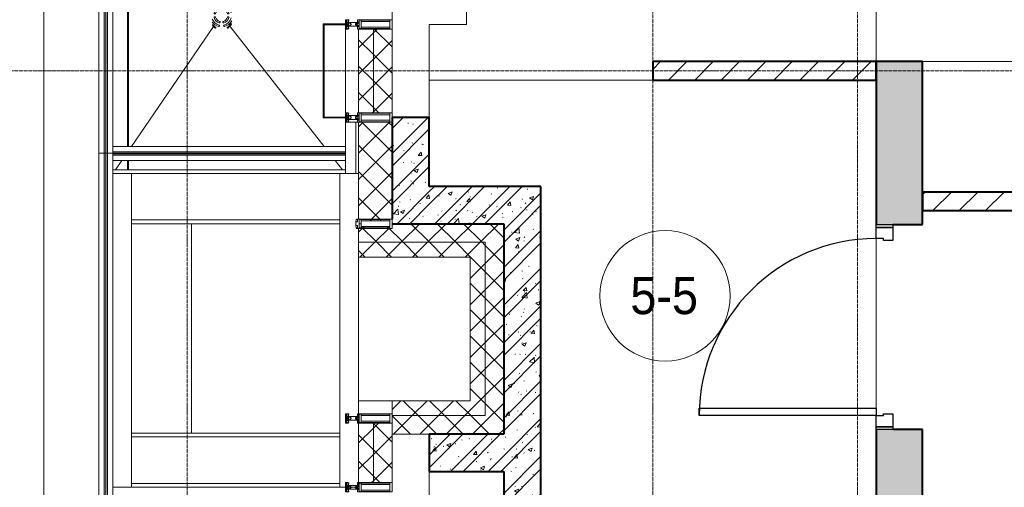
# Model space of a CAD drawing. Header units: millimetres. Extents: x 5617 to 107604, y 7718 to 206326.
# Tile 14 of 65: x 27291 to 32580, y 24065 to 26575. Entities that reach past the tile are written whole.
import ezdxf

# ---------------------------------------------------------------- set-up
doc = ezdxf.new("R2010")
doc.units = ezdxf.units.MM
for name, pattern in [('ADSK_Линия сетки', [25, 20, -2.5, 0, -2.5]), ('Линия сетки', [25, 20, -2.5, 0, -2.5]), ('Штрих_3_1_5_', [4.5, 3, -1.5]), ('Штриховая_ш3 п1_5', [4.5, 3, -1.5])]:
    doc.linetypes.add(name, pattern=pattern)
doc.layers.add('_Разделитель помещений_', color=4, linetype='Штриховая_ш3 п1_5', lineweight=40, true_color=0x00ffff)
for name, color, linetype, lineweight in [('Арматура трубопроводов', 7, 'Continuous', 18), ('Балясины', 7, 'Continuous', 30), ('Двери', 7, 'Continuous', 18), ('Импосты витража', 7, 'Continuous', 18), ('Каркас несущий', 7, 'Continuous', 18), ('Каркас_Импост', 7, 'Continuous', 30), ('Колонны', 7, 'Continuous', 18), ('Марки помещений', 7, 'Continuous', 20), ('Монтажный зазор', 7, 'Continuous', 30), ('Ограждение', 7, 'Continuous', 18), ('Оси', 7, 'Continuous', 9), ('Панель', 7, 'Continuous', 30), ('Перекрытия', 7, 'Continuous', 18), ('Поручни', 7, 'Continuous', 18), ('Сантехнические приборы', 7, 'Continuous', 18), ('Стены', 7, 'Continuous', 18), ('Стены разрез', 7, 'Continuous', 40), ('Стены штриховка', 7, 'Continuous', 40), ('Элементы узлов', 7, 'Continuous', 18)]:
    doc.layers.add(name, color=color, linetype=linetype, lineweight=lineweight)
doc.styles.add('Arial_3', font='arial.ttf', dxfattribs={"width": 0.9, "height": 200})
pattern_1 = [(45, (0, 0), (-70.71068, 70.71068), [])]
pattern_2 = [(50, (0, 0), (218.62117, -19.1268), [22.86, -251.46]), (355, (0, 0), (-42.29187, 229.2684), [18.288, -201.168]), (100.451, (18.22, -1.6), (176.33107, 210.13963), [19.428, -213.708]), (46.184, (0, 60.96), (325.29495, -50.45164), [34.29, -377.19]), (96.636, (27.1, 56.76), (284.883, 296.9127), [29.142, -320.562]), (351.184, (0, 60.96), (284.8858, 296.9107), [27.432, -301.752]), (21, (30.48, 45.72), (181.93753, -122.71832), [22.86, -251.46]), (326, (30.48, 45.72), (74.16223, 221.0262), [18.288, -201.168]), (71.451, (45.64, 35.5), (256.10035, 98.30526), [19.428, -213.708]), (37.5, (0, 0), (3.70639, 101.465895), [3.353, -195.377, 3.353, -200.863, -201.93]), (37.5, (0, 0), (3.70639, 101.465895), [-402.946, 3.353, -198.577]), (7.5, (0, 0), (80.18358, 120.21653), [3.353, -113.081, 3.353, -190.805, -76.962]), (7.5, (0, 0), (80.18358, 120.21653), [-310.591, 3.353, -73.609]), (327.5, (-67.97, 0), (162.708646, -6.87497), [3.353, -72.847, 3.353, -234.391, -315.468]), (327.5, (-67.97, 0), (162.708646, -6.87497), [-313.944, 3.353, -312.115]), (317.5, (-98.45, 0), (177.75468, 30.51183), [3.353, -95.707, 3.353, -154.534, -224.028]), (317.5, (-98.45, 0), (177.75468, 30.51183), [-256.946, 3.353, -220.675])]
pattern_3 = [(45, (0, 0), (-101.02788, 101.02788), []), (45, (67.35, 0), (-101.02788, 101.02788), [])]
pattern_4 = [(45, (0, 0), (-70.71068, 70.71068), []), (135, (0, 0), (-70.71068, -70.71068), [])]

# ---------------------------------------------------------------- blocks, each defined once
blk = doc.blocks.new('101_Дверь_Однопольная - _НЧ_Мет_900х2100_Квартира_Пр-3834917-МКСС_К4_L17_58_200_')
at = {"layer": 'Каркас_Импост', "color": 253, "true_color": 0xaaaaaa}
for p, q in [((-535, 125), (-475, 125)), ((-535, 35), (-535, 125)), ((-475, 125), (-475, 85)), ((475, 125), (535, 125)), ((475, 85), (475, 125)), ((535, 125), (535, 35)), ((-475, 85), (-465, 85)), ((-465, 85), (-465, 35)), ((465, 85), (475, 85)), ((465, 35), (465, 85)), ((-465, 35), (-535, 35)), ((535, 35), (465, 35))]:
    blk.add_line(p, q, dxfattribs=at)
at = {"layer": 'Монтажный зазор', "color": 253, "true_color": 0xaaaaaa}
for p, q in [((-550, 125), (-535, 125)), ((-550, 35), (-550, 125)), ((-535, 125), (-535, 35)), ((535, 35), (535, 125)), ((535, 125), (550, 125)), ((550, 125), (550, 35)), ((-535, 35), (-550, 35)), ((550, 35), (535, 35))]:
    blk.add_line(p, q, dxfattribs=at)
at = {"layer": 'Панель', "color": 253, "true_color": 0xaaaaaa}
for p, q in [((-475, 1075), (-435, 1075)), ((-475, 125), (-475, 1075)), ((-435, 1075), (-435, 125)), ((-435, 125), (-475, 125))]:
    blk.add_line(p, q, dxfattribs=at)
blk.add_arc((-475, 125), 950, 0, 90, dxfattribs=at)
blk = doc.blocks.new('135_SLK_K4_AR_rvt-1-МКСС_К4_L17_58_200_')
at = {"layer": 'Стены разрез', "lineweight": 9, "true_color": 0xaaaaaa}
h = blk.add_hatch(dxfattribs=at)
h.set_pattern_fill('FP_3', color=253, style=0, pattern_type=2)
h.set_pattern_definition(pattern_1)
h.paths.add_polyline_path([(103250, 26250), (104450, 26250), (104450, 26350), (103250, 26350)])
at = {"layer": 'Стены разрез', "lineweight": 18, "true_color": 0xcbcbcb}
h = blk.add_hatch(color=9, dxfattribs=at)
h.paths.add_polyline_path([(104450, 23950), (104700, 23950), (104700, 24375), (104450, 24375), (104450, 24151.1)])
h.paths.add_polyline_path([(104625.8, 25475), (104700, 25475), (104700, 26350), (104450, 26350), (104450, 25475), (104540, 25475)])
at = {"layer": 'Стены разрез', "lineweight": 9, "true_color": 0xaaaaaa}
h = blk.add_hatch(dxfattribs=at)
h.set_pattern_fill('FP_1', color=253, style=0, pattern_type=2)
h.set_pattern_definition(pattern_2)
h.paths.add_polyline_path([(102049.8, 25480), (102049.8, 26050), (101849.8, 26050), (101850, 25480)])
h = blk.add_hatch(dxfattribs=at)
h.set_pattern_fill('FP_2', color=253, style=0, pattern_type=2)
h.set_pattern_definition(pattern_3)
h.paths.add_polyline_path([(102049.8, 25480), (102049.8, 26050), (101849.8, 26050), (101850, 25480)])
h = blk.add_hatch(dxfattribs=at)
h.set_pattern_fill('FP_1', color=253, style=0, pattern_type=2)
h.set_pattern_definition(pattern_2)
h.paths.add_polyline_path([(102650, 25480), (102650, 25680), (102049.8, 25680), (102049.8, 25480), (102450, 25480)])
h = blk.add_hatch(dxfattribs=at)
h.set_pattern_fill('FP_2', color=253, style=0, pattern_type=2)
h.set_pattern_definition(pattern_3)
h.paths.add_polyline_path([(102650, 25480), (102650, 25680), (102049.8, 25680), (102049.8, 25480), (102450, 25480)])
h = blk.add_hatch(dxfattribs=at)
h.set_pattern_fill('FP_3', color=253, style=0, pattern_type=2)
h.set_pattern_definition(pattern_1)
h.paths.add_polyline_path([(108700, 25550), (108700, 25650), (104700, 25650), (104700, 25550), (108116.9, 25550)])
h = blk.add_hatch(dxfattribs=at)
h.set_pattern_fill('FP_1', color=253, style=0, pattern_type=2)
h.set_pattern_definition(pattern_2)
h.paths.add_polyline_path([(102450, 23900), (102650, 23900), (102650, 25480), (102450, 25480), (102450, 24150)])
h = blk.add_hatch(dxfattribs=at)
h.set_pattern_fill('FP_2', color=253, style=0, pattern_type=2)
h.set_pattern_definition(pattern_3)
h.paths.add_polyline_path([(102450, 23900), (102650, 23900), (102650, 25480), (102450, 25480), (102450, 24150)])
h = blk.add_hatch(dxfattribs=at)
h.set_pattern_fill('FP_1', color=253, style=0, pattern_type=2)
h.set_pattern_definition(pattern_2)
h.paths.add_polyline_path([(102450, 24150), (102450, 24350), (102049.8, 24350), (102049.8, 24150), (102298.3, 24150)])
h = blk.add_hatch(dxfattribs=at)
h.set_pattern_fill('FP_2', color=253, style=0, pattern_type=2)
h.set_pattern_definition(pattern_3)
h.paths.add_polyline_path([(102450, 24150), (102450, 24350), (102049.8, 24350), (102049.8, 24150), (102298.3, 24150)])
at = {"layer": '_Разделитель помещений_', "color": 131, "linetype": 'Штрих_3_1_5_', "true_color": 0xaaffff}
for p, q in [((100432.5, 25895), (100432.5, 32817.5)), ((100432.5, 25770), (100432.5, 25820))]:
    blk.add_line(p, q, dxfattribs=at)
at = {"layer": 'Перекрытия', "color": 253, "true_color": 0xaaaaaa}
for p, q in [((102249.8, 27825), (102249.8, 26550)), ((102249.8, 26550), (102049.8, 26550)), ((102049.8, 26550), (102049.8, 26050)), ((104700, 26350), (106950, 26350)), ((104449.8, 25475), (104449.8, 24490)), ((104450, 24490), (104450, 25400)), ((104449.8, 24450), (104449.8, 24375)), ((102049.8, 24150), (102049.8, 23650))]:
    blk.add_line(p, q, dxfattribs=at)
at = {"layer": 'Стены', "color": 253, "true_color": 0xaaaaaa}
for p, q in [((104449.6, 26350), (104449.6, 28450.4)), ((104450.4, 28449.6), (104450.4, 26350)), ((102050, 26250.4), (103250, 26250.4)), ((102050, 26250.4), (102050, 26249.6)), ((103250, 26249.6), (102050, 26249.6))]:
    blk.add_line(p, q, dxfattribs=at)
at = {"layer": 'Стены разрез', "color": 253, "true_color": 0xaaaaaa}
for p, q in [((104450, 26350), (103250, 26350)), ((103250, 26350), (103250, 26250)), ((104450, 26350), (104450, 25475)), ((104700, 26350), (104450, 26350)), ((104450, 26250), (104450, 26350)), ((104700, 25475), (104700, 26350)), ((103250, 26250), (104450, 26250)), ((101849.8, 26050), (101849.8, 25505)), ((102049.8, 26050), (101849.8, 26050)), ((102049.8, 25680), (102049.8, 26050)), ((102650, 25680), (102049.8, 25680)), ((102650, 25480), (102650, 25680)), ((105990, 25650), (104700, 25650)), ((104700, 25650), (104700, 25550)), ((104700, 25550), (108700, 25550)), ((101850, 25480), (102049.8, 25480)), ((102049.8, 25480), (102450, 25480)), ((102450, 25480), (102450, 24350)), ((102650, 23900), (102650, 25480)), ((104540, 25475), (104700, 25475)), ((102450, 24350), (102049.8, 24350)), ((102049.8, 24350), (102049.8, 24150)), ((104450, 24375), (104450, 23950)), ((104700, 24375), (104540, 24375)), ((104700, 23950), (104700, 24375)), ((102049.8, 24150), (102450, 24150)), ((102450, 24150), (102450, 23900))]:
    blk.add_line(p, q, dxfattribs=at)
at = {"layer": 'Двери', "color": 253, "lineweight": 18, "true_color": 0xaaaaaa, "rotation": 90}
blk.add_blockref('101_Дверь_Однопольная - _НЧ_Мет_900х2100_Квартира_Пр-3834917-МКСС_К4_L17_58_200_', (104575, 24925), dxfattribs=at)
blk = doc.blocks.new('Ограждение - 18Lx18W-7431883-МКСС_К4_L17_58_200_')
at = {"layer": 'Балясины', "color": 253, "lineweight": 5, "true_color": 0xaaaaaa}
for p, q in [((9, 9), (-9, 9)), ((-9, 9), (-9, -9)), ((9, -9), (9, 9)), ((-9, -9), (9, -9))]:
    blk.add_line(p, q, dxfattribs=at)
blk = doc.blocks.new('Ограждение - Ограждение-5832688-МКСС_К4_L17_58_200_')
at = {"layer": 'Ограждение', "lineweight": 5}
h = blk.add_hatch(color=256, dxfattribs=at)
h.paths.add_polyline_path([(17554, 10458), (17562, 10458), (17562, 11729.7), (17554, 11729.7), (17554, 10545.1)])
h.paths.add_polyline_path([(17554, 11747.7), (17562, 11747.7), (17562, 13010.3), (17554, 13010.3), (17554, 12339)])
h.paths.add_polyline_path([(17562, 13028.3), (17562, 14300), (17554, 14300), (17554, 13028.3)])
h = blk.add_hatch(color=256, dxfattribs=at)
h.paths.add_polyline_path([(17563, 10458), (17571, 10458), (17571, 11729.7), (17563, 11729.7), (17563, 10545.1)])
h.paths.add_polyline_path([(17563, 11747.7), (17571, 11747.7), (17571, 13010.3), (17563, 13010.3), (17563, 12339)])
h.paths.add_polyline_path([(17571, 13028.3), (17571, 14300), (17563, 14300), (17563, 13028.3)])
at = {"layer": 'Поручни', "color": 253, "lineweight": 5, "true_color": 0xaaaaaa}
for p, q in [((17525, 10458), (17525, 14300)), ((17525, 14300), (17553.5, 14300)), ((17553.5, 13028.3), (17553.5, 14300)), ((17562, 14300), (17554, 14300)), ((17554, 14300), (17554, 13028.3)), ((17562, 13028.3), (17562, 14300)), ((17562, 14300), (17563, 14300)), ((17571, 14300), (17563, 14300)), ((17563, 14300), (17563, 13028.3)), ((17571, 13028.3), (17571, 14300)), ((17571.5, 13028.3), (17571.5, 14300)), ((17571.5, 14300), (17600, 14300)), ((17600, 14300), (17600, 10495)), ((17553.5, 11747.7), (17553.5, 13010.3)), ((17554, 13010.3), (17554, 11747.7)), ((17562, 11747.7), (17562, 13010.3)), ((17563, 13010.3), (17563, 11747.7)), ((17571, 11747.7), (17571, 13010.3)), ((17571.5, 11747.7), (17571.5, 13010.3)), ((17553.5, 10458), (17553.5, 11729.7)), ((17554, 11729.7), (17554, 10458)), ((17562, 10458), (17562, 11729.7)), ((17563, 11729.7), (17563, 10458)), ((17571, 10458), (17571, 11729.7)), ((17571.5, 10458), (17571.5, 11729.7)), ((17553.5, 10458), (17525, 10458)), ((17554, 10458), (17562, 10458)), ((17563, 10458), (17562, 10458)), ((17563, 10458), (17571, 10458)), ((17600, 10458), (17571.5, 10458))]:
    blk.add_line(p, q, dxfattribs=at)
at = {"rotation": 180}
for p in [(17562.5, 13019.3), (17562.5, 11738.7)]:
    blk.add_blockref('Ограждение - 18Lx18W-7431883-МКСС_К4_L17_58_200_', p, dxfattribs=at)
blk = doc.blocks.new('A_SLK_PAN_Type1 - Прямой тип панели-6537312-МКСС_К4_L17_58_200_')
at = {"layer": 'Колонны', "lineweight": 5}
for p, q in [((-252.5, 120), (252.5, 120)), ((-252.5, 0), (-252.5, 120)), ((-247.5, 115), (-247.5, 0)), ((247.5, 115), (-247.5, 115)), ((247.5, 0), (247.5, 115)), ((252.5, 120), (252.5, 0)), ((-247.5, 0), (-252.5, 0)), ((252.5, 0), (247.5, 0))]:
    blk.add_line(p, q, dxfattribs=at)
blk = doc.blocks.new('Rectangular Mullion - R_StandardFrame_50Wx250H-5861662-МКСС_К4_L17_58_200_')
at = {"layer": 'Импосты витража', "color": 253, "lineweight": 5, "true_color": 0xaaaaaa}
for p, q in [((101600, 26052.5), (101600, 26547.5)), ((101850, 26525), (101850, 26550)), ((101600, 26025), (101600, 26047.5)), ((101850, 26050), (101850, 26075))]:
    blk.add_line(p, q, dxfattribs=at)
blk = doc.blocks.new('Rectangular Mullion - 50Wx250H-2623690-МКСС_К4_L17_58_200_')
at = {"layer": 'Элементы узлов', "color": 253, "lineweight": 5, "true_color": 0xaaaaaa}
for p, q in [((-25, 65.2), (-25, 250)), ((-25, 250), (0, 250)), ((-23, 237.3), (0, 237.3)), ((-23, 237.3), (-23, 73.6)), ((-14.9, 84), (-14.9, 237.3)), ((25, 250), (0, 250)), ((23, 237.3), (0, 237.3)), ((14.9, 84), (14.9, 237.3)), ((23, 237.3), (23, 73.6)), ((25, 65.2), (25, 250)), ((-14, 65.2), (-25, 65.2)), ((0, 84), (-23, 84)), ((-0.5, 73.6), (-23, 73.6)), ((-14, 71.3), (-14, 65.2)), ((-10, 71.3), (-14, 71.3)), ((-10, 53), (-10, 71.3)), ((-8.7, 53), (-10, 53)), ((-10, 53), (-10, 17)), ((-8.7, 53), (-7, 54.7)), ((-7, 65.2), (-5.9, 67.3)), ((-7, 65.2), (-7, 54.7)), ((-4.1, 67.3), (-5.9, 67.3)), ((-4.1, 67.3), (-2.9, 65.1)), ((-2.9, 65.1), (-2.9, 54.6)), ((-1.3, 53), (-2.9, 54.6)), ((0, 53), (-1.3, 53)), ((0, 84), (23, 84)), ((0, 53), (1.3, 53)), ((0.5, 73.6), (23, 73.6)), ((1.3, 53), (2.9, 54.6)), ((4.1, 67.3), (2.9, 65.1)), ((2.9, 65.1), (2.9, 54.6)), ((4.1, 67.3), (5.9, 67.3)), ((7, 65.2), (5.9, 67.3)), ((7, 65.2), (7, 54.7)), ((8.7, 53), (7, 54.7)), ((8.7, 53), (10, 53)), ((10, 71.3), (14, 71.3)), ((10, 53), (10, 71.3)), ((10, 53), (10, 17)), ((14, 71.3), (14, 65.2)), ((14, 65.2), (25, 65.2)), ((-23.8, 14.6), (-25, 14.2)), ((-25, 0), (-25, 14.2)), ((-22.3, 17), (-23.8, 17)), ((-23.8, 17), (-23.8, 14.6)), ((-22.5, 10.6), (-23.8, 14.6)), ((-22.5, 10.6), (-23.7, 9.9)), ((-23.7, 1.3), (-23.7, 9.9)), ((-23.7, 1.3), (-11.8, 1.3)), ((-23.2, 10.2), (-22.5, 8)), ((-22.5, 8), (-22.5, 4.5)), ((-21.3, 4.5), (-22.5, 4.5)), ((-22.3, 17), (-22.3, 16)), ((-22.3, 16), (-21.3, 16)), ((-19, 17.6), (-21.3, 16)), ((-21.3, 4.5), (-21.3, 6.5)), ((-21.3, 6.5), (-14.2, 6.5)), ((-18.4, 16.6), (-19, 17.6)), ((-7.4, 16.6), (-18.4, 16.6)), ((-14.2, 6.5), (-14.2, 4.5)), ((-13.2, 4.5), (-14.2, 4.5)), ((-13.2, 4.5), (-12.2, 7.2)), ((-12.7, 7.6), (-11.3, 11.4)), ((-12.7, 7.6), (-11.8, 6.9)), ((-12.2, 9), (-12.2, 14.8)), ((-12.2, 14.8), (0, 14.8)), ((-11.8, 1.3), (-11.8, 6.9)), ((-10.5, 11.2), (-11.3, 11.4)), ((-10.5, 1.5), (-10.5, 11.2)), ((-4.8, 1.5), (-10.5, 1.5)), ((-10, 17), (-7.5, 17)), ((-8.5, 23), (-1.5, 30)), ((-8.5, 18.5), (-8.5, 23)), ((-7.5, 18.5), (-8.5, 18.5)), ((-7.5, 17), (-7.5, 18.5)), ((-7.4, 18), (-7.4, 16.6)), ((-2.6, 18), (-7.4, 18)), ((0, 8), (-4.8, 8)), ((-4.8, 1.5), (-4.8, 8)), ((-2.6, 18), (-2.6, 16.8)), ((-2.6, 16.8), (0, 16.8)), ((-1.5, 30), (0, 30)), ((1.5, 30), (0, 30)), ((2.6, 16.8), (0, 16.8)), ((0, 14.8), (0, 16.8)), ((0, 14.8), (0, 16.8)), ((12.2, 14.8), (0, 14.8)), ((0, 0), (0, 8)), ((0, 8), (4.8, 8)), ((0, 0), (0, 8)), ((8.5, 23), (1.5, 30)), ((2.6, 18), (2.6, 16.8)), ((2.6, 18), (7.4, 18)), ((4.8, 1.5), (4.8, 8)), ((4.8, 1.5), (10.5, 1.5)), ((7.4, 18), (7.4, 16.6)), ((7.4, 16.6), (18.4, 16.6)), ((7.5, 18.5), (8.5, 18.5)), ((7.5, 17), (7.5, 18.5)), ((10, 17), (7.5, 17)), ((8.5, 18.5), (8.5, 23)), ((10.5, 11.2), (11.3, 11.4)), ((10.5, 1.5), (10.5, 11.2)), ((12.7, 7.6), (11.3, 11.4)), ((12.7, 7.6), (11.8, 6.9)), ((11.8, 1.3), (11.8, 6.9)), ((23.7, 1.3), (11.8, 1.3)), ((12.2, 9), (12.2, 14.8)), ((13.2, 4.5), (12.2, 7.2)), ((13.2, 4.5), (14.2, 4.5)), ((21.3, 6.5), (14.2, 6.5)), ((14.2, 6.5), (14.2, 4.5)), ((18.4, 16.6), (19, 17.6)), ((19, 17.6), (21.3, 16)), ((22.3, 16), (21.3, 16)), ((21.3, 4.5), (21.3, 6.5)), ((21.3, 4.5), (22.5, 4.5)), ((22.3, 17), (22.3, 16)), ((22.3, 17), (23.8, 17)), ((22.5, 10.6), (23.8, 14.6)), ((22.5, 10.6), (23.7, 9.9)), ((23.2, 10.2), (22.5, 8)), ((22.5, 8), (22.5, 4.5)), ((23.7, 1.3), (23.7, 9.9)), ((23.8, 17), (23.8, 14.6)), ((23.8, 14.6), (25, 14.2)), ((25, 0), (25, 14.2)), ((-25, 0), (0, 0)), ((25, 0), (0, 0))]:
    blk.add_line(p, q, dxfattribs=at)
for centre, start, end in [((-0.5, 73.1), 360, 90), ((0.5, 73.1), 90, 180)]:
    blk.add_arc(centre, 0.5, start, end, dxfattribs=at)
blk = doc.blocks.new('Rectangular Mullion - R_StandardFrame_50Wx250H-5854537-МКСС_К4_L17_58_200_')
at = {"layer": 'Импосты витража', "color": 253, "lineweight": 5, "true_color": 0xaaaaaa}
for p, q in [((101850, 24040), (101850, 24090)), ((101600, 24040), (101600, 24065))]:
    blk.add_line(p, q, dxfattribs=at)
blk = doc.blocks.new('Rectangular Mullion - R_StandardFrame_50Wx250H-5822618-МКСС_К4_L17_58_200_')
at = {"layer": 'Импосты витража', "color": 253, "lineweight": 5, "true_color": 0xaaaaaa}
for p, q in [((101600, 20290), (101600, 20315)), ((101850, 19050), (101850, 20315)), ((101600, 19052.5), (101600, 19075))]:
    blk.add_line(p, q, dxfattribs=at)
blk = doc.blocks.new('HL_RU_balcony and terrace drain_HL5100T-A-200505 - HL_Трап для балконов и террас_HL5100T-7525323-МКСС_К4_L17_58_200_')
at = {"layer": 'Арматура трубопроводов', "color": 253, "lineweight": 5, "true_color": 0xaaaaaa}
for centre, radius, start, end in [((-29, 50.2), 4, 119.9633, 299.9633), ((0, 0), 62, 72.513, 119.9633), ((0, 0), 54, 60.0367, 119.9633), ((0, 0), 62, 150.0367, 189.0812), ((0, 0), 54, 150.0367, 203.3435), ((-50.2, 29), 4, 330.0367, 150.0367), ((0, 0), 42, 152.1245, 207.8755), ((-33.6, 17.8), 4, 332.1245, 152.1245), ((0, 0), 34, 152.1245, 207.8755), ((-17.8, 33.6), 4, 117.8755, 297.8755), ((0, 0), 42, 62.1245, 117.8755), ((0, 0), 34, 62.1245, 117.8755), ((17.8, 33.6), 4, 242.1245, 62.1245), ((33.6, 17.8), 4, 27.8755, 207.8755), ((0, 0), 34, 332.1245, 27.8755), ((0, 0), 42, 332.1245, 27.8755), ((0, 0), 54, 330.0367, 29.9633), ((0, 0), 62, 330.0367, 17.487), ((-33.6, -17.8), 4, 207.8755, 27.8755), ((-17.8, -33.6), 4, 62.1245, 242.1245), ((0, 0), 54, 247.4381, 299.9633), ((0, 0), 42, 242.1245, 297.8755), ((0, 0), 34, 242.1245, 297.8755), ((17.8, -33.6), 4, 297.8755, 117.8755), ((29, -50.2), 4, 299.9633, 119.9633), ((33.6, -17.8), 4, 152.1245, 332.1245), ((50.2, -29), 4, 150.0367, 330.0367), ((0, 0), 62, 260.9188, 299.9633)]:
    blk.add_arc(centre, radius, start, end, dxfattribs=at)
at = {"layer": 'Сантехнические приборы', "color": 253, "lineweight": 5, "true_color": 0xaaaaaa}
for p, q in [((-72.5, 3.6), (-72.5, 72.5)), ((2.7, 72.5), (-72.5, 72.5)), ((-70, 70), (-70, 1.1)), ((-70, 70), (5.2, 70)), ((6.2, 69), (-69, 69)), ((-69, 69), (-69, 0.1)), ((69, -28.1), (69, 6.2)), ((70, -27.1), (70, 5.2)), ((72.5, 2.7), (72.5, -24.6)), ((0.1, -69), (28.1, -69)), ((1.1, -70), (27.1, -70)), ((24.6, -72.5), (3.6, -72.5))]:
    blk.add_line(p, q, dxfattribs=at)
blk = doc.blocks.new('Ограждение - Ограждение-7576088-МКСС_К4_L17_58_200_')
at = {"layer": 'Ограждение', "lineweight": 5}
for points in [[(18850, 10458), (18850, 10466), (17600, 10466), (17600, 10458), (18384.6, 10458)], [(18850, 10449), (18850, 10457), (17600, 10457), (17600, 10449), (18384.6, 10449)]]:
    blk.add_hatch(color=256, dxfattribs=at).paths.add_polyline_path(points)
at = {"layer": 'Поручни', "color": 253, "lineweight": 5, "true_color": 0xaaaaaa}
for p, q in [((17600, 10495), (18850, 10495)), ((17600, 10466.5), (17600, 10495)), ((17600, 10466.5), (18850, 10466.5)), ((18850, 10466), (17600, 10466)), ((17600, 10466), (17600, 10458)), ((17600, 10457), (17600, 10458)), ((17600, 10458), (18850, 10458)), ((18850, 10457), (17600, 10457)), ((17600, 10457), (17600, 10449)), ((17600, 10449), (18850, 10449)), ((17600, 10448.5), (18850, 10448.5)), ((17600, 10420), (17600, 10448.5)), ((18850, 10420), (17600, 10420)), ((18850, 10458), (18850, 10466)), ((18850, 10449), (18850, 10457))]:
    blk.add_line(p, q, dxfattribs=at)
blk = doc.blocks.new('Ограждение - Ограждение-7576090-МКСС_К4_L17_58_200_')
at = {"layer": 'Ограждение', "lineweight": 5}
for points in [[(17561.8, 8577), (17561.8, 10458), (17553.8, 10458), (17553.8, 8577)], [(17570.8, 8577), (17570.8, 10458), (17562.8, 10458), (17562.8, 8577)]]:
    blk.add_hatch(color=256, dxfattribs=at).paths.add_polyline_path(points)
at = {"layer": 'Поручни', "color": 253, "lineweight": 5, "true_color": 0xaaaaaa}
for p, q in [((17524.8, 10458), (17524.8, 8577)), ((17524.8, 10458), (17553.3, 10458)), ((17553.3, 10458), (17553.3, 8577)), ((17561.8, 10458), (17553.8, 10458)), ((17553.8, 10458), (17553.8, 8577)), ((17561.8, 8577), (17561.8, 10458)), ((17561.8, 10458), (17562.8, 10458)), ((17570.8, 10458), (17562.8, 10458)), ((17562.8, 10458), (17562.8, 8577)), ((17570.8, 8577), (17570.8, 10458)), ((17571.3, 10458), (17571.3, 8577)), ((17571.3, 10458), (17599.8, 10458)), ((17599.8, 10350), (17599.8, 10458)), ((17599.8, 8615), (17599.8, 8665)), ((17553.3, 8577), (17524.8, 8577)), ((17553.8, 8577), (17561.8, 8577)), ((17562.8, 8577), (17561.8, 8577)), ((17562.8, 8577), (17570.8, 8577)), ((17599.8, 8577), (17571.3, 8577))]:
    blk.add_line(p, q, dxfattribs=at)
blk = doc.blocks.new('202_Перемычка_Уголок равнополочный - 202_Перемычка_Уголок равнополочный-7307855-МКСС_К4_L17_58_200_')
at = {"layer": 'Каркас несущий', "color": 253, "lineweight": 5, "true_color": 0xaaaaaa}
for p, q in [((-842.5, -50), (-842.5, 50)), ((-842.5, 50), (842.5, 50)), ((842.5, 50), (842.5, -50)), ((842.5, -50), (-842.5, -50))]:
    blk.add_line(p, q, dxfattribs=at)
blk = doc.blocks.new('202_Перемычка_Уголок равнополочный - 202_Перемычка_Уголок равнополочный-7460173-МКСС_К4_L17_58_200_')
at = {"layer": 'Каркас несущий', "color": 253, "lineweight": 5, "true_color": 0xaaaaaa}
for p, q in [((-842.5, -50), (-842.5, 50)), ((-842.5, 50), (842.5, 50)), ((842.5, 50), (842.5, -50)), ((547.5, -50), (-842.5, -50)), ((842.5, -50), (597.5, -50))]:
    blk.add_line(p, q, dxfattribs=at)
blk = doc.blocks.new('Rectangular Mullion - 50Wx250H-3927046-МКСС_К4_L17_58_200_')
at = {"layer": 'Элементы узлов', "color": 253, "lineweight": 5, "true_color": 0xaaaaaa}
for p, q in [((0, 250), (-25, 250)), ((-25, 250), (-25, 237.3)), ((-25, 65.2), (-25, 250)), ((-25, 250), (0, 250)), ((-23, 237.3), (0, 237.3)), ((-23, 237.3), (0, 237.3)), ((-23, 237.3), (-23, 73.6)), ((0, 237.3), (-14.9, 237.3)), ((-14.9, 237.3), (-14.9, 84)), ((-14.9, 84), (-14.9, 237.3)), ((25, 250), (0, 250)), ((25, 250), (0, 250)), ((14.9, 237.3), (0, 237.3)), ((0, 237.3), (23, 237.3)), ((23, 237.3), (0, 237.3)), ((14.9, 84), (14.9, 237.3)), ((14.9, 84), (14.9, 237.3)), ((23, 237.3), (23, 73.6)), ((25, 237.3), (25, 250)), ((25, 65.2), (25, 250)), ((-25, 73.6), (-25, 65.2)), ((-25, 65.2), (-25, 60.2)), ((-10, 65.2), (-25, 65.2)), ((-25, 65.2), (-25, 60.2)), ((-25, 65.2), (-10, 65.2)), ((-10, 65.2), (-25, 65.2)), ((0, 84), (-23, 84)), ((-23, 84), (-23, 73.6)), ((0, 84), (-23, 84)), ((-23, 73.6), (0, 73.6)), ((0, 73.6), (-23, 73.6)), ((-0.5, 73.6), (-23, 73.6)), ((-14.9, 84), (0, 84)), ((-10, 55), (-14, 55)), ((-14, 55), (-10, 55)), ((-10, 55), (-10, 65.2)), ((-10, 65.2), (-10, 55)), ((-10, 55), (-10, 65.2)), ((-10, 55), (0, 55)), ((0, 55), (-10, 55)), ((0, 84), (14.9, 84)), ((23, 84), (0, 84)), ((0, 84), (0, 73.6)), ((0, 84), (23, 84)), ((0, 73.6), (0, 84)), ((0, 73.6), (23, 73.6)), ((23, 73.6), (0, 73.6)), ((0, 55), (10, 55)), ((0, 55), (10, 55)), ((0.5, 73.6), (23, 73.6)), ((10, 65.2), (10, 55)), ((25, 65.2), (10, 65.2)), ((10, 55), (10, 65.2)), ((10, 65.2), (25, 65.2)), ((10, 65.2), (25, 65.2)), ((10, 55), (10, 65.2)), ((10, 55), (14, 55)), ((10, 55), (14, 55)), ((23, 73.6), (23, 84)), ((25, 65.2), (25, 73.6)), ((25, 65.2), (25, 60.2)), ((25, 60.2), (25, 65.2))]:
    blk.add_line(p, q, dxfattribs=at)
for centre, start, end in [((-14, 69.1), 218.9723, 270), ((-14, 69.1), 218.9723, 270), ((-14, 69.1), 218.9723, 270), ((14, 69.1), 270, 321.0277), ((14, 69.1), 270, 321.0277), ((14, 69.1), 270, 321.0277)]:
    blk.add_arc(centre, 14.1, start, end, dxfattribs=at)
blk = doc.blocks.new('Rectangular Mullion - R_InvisibleFrame_50Wx250H-7235172-МКСС_К4_L17_58_200_')
at = {"layer": 'Импосты витража', "color": 253, "lineweight": 5, "true_color": 0xaaaaaa}
for p, q in [((-25, -237.3), (-25, -73.6)), ((25, -73.6), (25, -237.3))]:
    blk.add_line(p, q, dxfattribs=at)
blk = doc.blocks.new('Rectangular Mullion - R_StandardFrame_50Wx250H-7237302-МКСС_К4_L17_58_200_')
at = {"layer": 'Импосты витража', "color": 253, "lineweight": 5, "true_color": 0xaaaaaa}
for p, q in [((-25, -250), (-25, -70)), ((25, -70), (25, -250)), ((25, -250), (-25, -250))]:
    blk.add_line(p, q, dxfattribs=at)
blk = doc.blocks.new('135_SLK_K4_AR_FCD_rvt-1-МКСС_К4_L17_58_200_')
at = {"layer": 'Стены разрез', "lineweight": 5, "true_color": 0xaaaaaa}
h = blk.add_hatch(dxfattribs=at)
h.set_pattern_fill('FP_4', color=253, style=0, pattern_type=2)
h.set_pattern_definition(pattern_4)
h.paths.add_polyline_path([(101750, 26075), (101750, 26525), (101670, 26525), (101670, 26075)])
h = blk.add_hatch(dxfattribs=at)
h.set_pattern_fill('FP_4', color=253, style=0, pattern_type=2)
h.set_pattern_definition(pattern_4)
h.paths.add_polyline_path([(101750, 26075), (101850, 26075), (101850, 26525), (101750, 26525)])
h = blk.add_hatch(dxfattribs=at)
h.set_pattern_fill('FP_4', color=253, style=0, pattern_type=2)
h.set_pattern_definition(pattern_4)
h.paths.add_polyline_path([(101837.3, 25494.9), (101837.3, 25505), (101850, 25505), (101850, 26025), (101670, 26025), (101670, 25505), (101673.6, 25505), (101673.6, 25503), (101684, 25503), (101684, 25494.9), (101785.9, 25494.9)])
h = blk.add_hatch(dxfattribs=at)
h.set_pattern_fill('FP_4', color=253, style=0, pattern_type=2)
h.set_pattern_definition(pattern_4)
h.paths.add_polyline_path([(102450, 25380), (102450, 25480), (101850, 25480), (101850, 25455), (101837.3, 25455), (101837.3, 25465.1), (101684, 25465.1), (101684, 25457), (101673.6, 25457), (101673.6, 25455), (101670, 25455), (101670, 25380), (102350, 25380)])
h = blk.add_hatch(dxfattribs=at)
h.set_pattern_fill('FP_4', color=253, style=0, pattern_type=2)
h.set_pattern_definition(pattern_4)
h.paths.add_polyline_path([(101670, 25300), (102350, 25300), (102350, 25380), (101670, 25380), (101670, 25347.1)])
h = blk.add_hatch(dxfattribs=at)
h.set_pattern_fill('FP_4', color=253, style=0, pattern_type=2)
h.set_pattern_definition(pattern_4)
h.paths.add_polyline_path([(102450, 24350), (102450, 25380), (102350, 25380), (102350, 24350)])
h = blk.add_hatch(dxfattribs=at)
h.set_pattern_fill('FP_4', color=253, style=0, pattern_type=2)
h.set_pattern_definition(pattern_4)
h.paths.add_polyline_path([(102298.3, 24450), (102350, 24450), (102350, 25300), (102270, 25300), (102270, 24450)])
h = blk.add_hatch(dxfattribs=at)
h.set_pattern_fill('FP_4', color=253, style=0, pattern_type=2)
h.set_pattern_definition(pattern_4)
h.paths.add_polyline_path([(102270, 24450), (102270, 24530), (101850, 24530), (101850, 24450)])
h = blk.add_hatch(dxfattribs=at)
h.set_pattern_fill('FP_4', color=253, style=0, pattern_type=2)
h.set_pattern_definition(pattern_4)
h.paths.add_polyline_path([(102298.3, 24350), (102350, 24350), (102350, 24450), (101850, 24450), (101850, 24350), (102270, 24350)])
h = blk.add_hatch(dxfattribs=at)
h.set_pattern_fill('FP_4', color=253, style=0, pattern_type=2)
h.set_pattern_definition(pattern_4)
h.paths.add_polyline_path([(101670, 24090), (101750, 24090), (101750, 24410), (101670, 24410), (101670, 24151.1)])
h = blk.add_hatch(dxfattribs=at)
h.set_pattern_fill('FP_4', color=253, style=0, pattern_type=2)
h.set_pattern_definition(pattern_4)
h.paths.add_polyline_path([(101850, 24090), (101850, 24410), (101750, 24410), (101750, 24090)])
at = {"layer": 'Перекрытия', "color": 253, "lineweight": 5, "true_color": 0xaaaaaa}
for p, q in [((99980, 24250), (99980, 33270)), ((100449.5, 25895), (100891.2, 26538.6)), ((101486, 25895), (100978.6, 26540.6)), ((100350, 25820), (100350, 25770)), ((100363.7, 25770), (100398, 25820)), ((101584.3, 25770), (101545, 25820)), ((100772.4, 25480), (100772.4, 24355)), ((101670, 24530), (101850, 24530)), ((99980, 15230), (99980, 24250))]:
    blk.add_line(p, q, dxfattribs=at)
at = {"layer": 'Стены', "color": 253, "lineweight": 5, "true_color": 0xaaaaaa}
for p, q in [((100449.8, 25750), (101570, 25750)), ((101570, 25500), (100449.8, 25500)), ((100449.8, 25500), (101570, 25500)), ((101570, 25480), (100449.8, 25480)), ((100449.8, 24355), (101570, 24355)), ((100449.8, 24335), (101570, 24335)), ((101570, 24335), (100449.8, 24335)), ((101570, 24085), (100449.8, 24085))]:
    blk.add_line(p, q, dxfattribs=at)
at = {"layer": 'Стены разрез', "color": 253, "lineweight": 9, "true_color": 0xaaaaaa}
for p, q in [((101670, 26525), (101670, 26075)), ((101850, 26525), (101670, 26525)), ((101850, 26075), (101850, 26525)), ((101600, 26025), (101600, 25750)), ((101850, 26025), (101600, 26025)), ((101670, 26075), (101850, 26075)), ((101850, 25505), (101850, 26025)), ((101600, 25770), (100350, 25770)), ((100350, 25770), (100350, 25750)), ((101600, 25750), (101600, 25770)), ((100449.8, 25750), (101570, 25750)), ((102450, 25480), (101850, 25480)), ((102450, 25380), (102450, 25480)), ((102450, 25300), (102450, 25380)), ((101670, 25300), (102270, 25300)), ((102270, 25300), (102270, 24530)), ((102450, 24350), (102450, 25300)), ((102270, 24530), (101850, 24530)), ((101850, 24530), (101850, 24350)), ((101850, 24410), (101670, 24410)), ((101850, 24090), (101850, 24410)), ((101850, 24350), (102270, 24350)), ((102270, 24350), (102350, 24350)), ((102350, 24350), (102450, 24350)), ((101570, 24085), (100449.8, 24085)), ((101670, 24090), (101850, 24090)), ((100449.8, 24065), (101570, 24065))]:
    blk.add_line(p, q, dxfattribs=at)
at = {"layer": 'Стены штриховка', "color": 253, "lineweight": 9, "true_color": 0xaaaaaa}
for p, q in [((101750, 26075), (101750, 26525)), ((101655, 25750), (101655, 26025)), ((101670, 25750), (101670, 26025)), ((102350, 25380), (101670, 25380)), ((102350, 25380), (102350, 25300)), ((102350, 24450), (102350, 25300)), ((101850, 24450), (102270, 24450)), ((102350, 24450), (102270, 24450)), ((101750, 24090), (101750, 24410))]:
    blk.add_line(p, q, dxfattribs=at)
at = {"layer": 'Импосты витража', "color": 253, "lineweight": 5, "true_color": 0xaaaaaa}
for name, p in [('Rectangular Mullion - R_StandardFrame_50Wx250H-5822618-МКСС_К4_L17_58_200_', (0, 7500)), ('Rectangular Mullion - R_StandardFrame_50Wx250H-5861662-МКСС_К4_L17_58_200_', (0, 0)), ('Rectangular Mullion - R_StandardFrame_50Wx250H-5854537-МКСС_К4_L17_58_200_', (0, 0))]:
    blk.add_blockref(name, p, dxfattribs=at)
for name, p, rotation in [('Rectangular Mullion - 50Wx250H-2623690-МКСС_К4_L17_58_200_', (101600, 26550), 270), ('Rectangular Mullion - 50Wx250H-2623690-МКСС_К4_L17_58_200_', (101600, 26050), 270), ('Rectangular Mullion - 50Wx250H-3927046-МКСС_К4_L17_58_200_', (101600, 25480), 269.9999999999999), ('Rectangular Mullion - 50Wx250H-2623690-МКСС_К4_L17_58_200_', (101600, 24435), 269.9999999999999), ('Rectangular Mullion - 50Wx250H-2623690-МКСС_К4_L17_58_200_', (101600, 24065), 270)]:
    blk.add_blockref(name, p, dxfattribs=dict(at, rotation=rotation))
at = {"layer": 'Импосты витража', "color": 253, "lineweight": 5, "true_color": 0xaaaaaa, "extrusion": (0, 0, -1), "rotation": 270.0000000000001}
for name, p in [('Rectangular Mullion - R_InvisibleFrame_50Wx250H-7235172-МКСС_К4_L17_58_200_', (-101600, 25480)), ('Rectangular Mullion - R_StandardFrame_50Wx250H-7237302-МКСС_К4_L17_58_200_', (-101600, 24435))]:
    blk.add_blockref(name, p, dxfattribs=at)
at = {"layer": 'Каркас несущий', "color": 253, "lineweight": 5, "true_color": 0xaaaaaa}
for name, p, rotation in [('202_Перемычка_Уголок равнополочный - 202_Перемычка_Уголок равнополочный-7307855-МКСС_К4_L17_58_200_', (100399.8, 24907.5), 89.99999999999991), ('202_Перемычка_Уголок равнополочный - 202_Перемычка_Уголок равнополочный-7460173-МКСС_К4_L17_58_200_', (101620, 24907.5), 90.00000000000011)]:
    blk.add_blockref(name, p, dxfattribs=dict(at, rotation=rotation))
at = {"layer": 'Колонны', "color": 253, "lineweight": 5, "true_color": 0xaaaaaa, "rotation": 89.99999999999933}
blk.add_blockref('A_SLK_PAN_Type1 - Прямой тип панели-6537312-МКСС_К4_L17_58_200_', (101600, 26300), dxfattribs=at)
at = {"layer": 'Ограждение', "color": 253, "lineweight": 5, "true_color": 0xaaaaaa}
for name in ['Ограждение - Ограждение-5832688-МКСС_К4_L17_58_200_', 'Ограждение - Ограждение-7576088-МКСС_К4_L17_58_200_', 'Ограждение - Ограждение-7576090-МКСС_К4_L17_58_200_']:
    blk.add_blockref(name, (82750, 15400), dxfattribs=at)
at = {"layer": 'Сантехнические приборы', "color": 253, "lineweight": 5, "true_color": 0xaaaaaa, "rotation": 314.9999999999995}
blk.add_blockref('HL_RU_balcony and terrace drain_HL5100T-A-200505 - HL_Трап для балконов и террас_HL5100T-7525323-МКСС_К4_L17_58_200_', (100933.9, 26598.4), dxfattribs=at)
blk = doc.blocks.new('050_Марка_Помещение - Номер-620969-МКСС_К4_L17_58_200_')
at = {"layer": 'Марки помещений'}
blk.add_circle((0, 0), 3.5, dxfattribs=at)

msp = doc.modelspace()

# ---------------------------------------------------------------- linework, layer by layer
at = {"layer": 'Оси', "linetype": 'Линия сетки'}
for p, q in [((28191.3, 12025.7), (28191.3, 33150)), ((30691.3, 12025.7), (30691.3, 33150)), ((31791.3, 12025.7), (31791.3, 33150))]:
    msp.add_line(p, q, dxfattribs=at)
at = {"layer": 'Оси', "linetype": 'ADSK_Линия сетки'}
msp.add_line((64356.3, 26300), (24852.5, 26300), dxfattribs=at)

# ---------------------------------------------------------------- block references
at = {"lineweight": 5}
for name in ['135_SLK_K4_AR_FCD_rvt-1-МКСС_К4_L17_58_200_', '135_SLK_K4_AR_rvt-1-МКСС_К4_L17_58_200_']:
    msp.add_blockref(name, (-72558.7, 0), dxfattribs=at)
at = {"layer": 'Марки помещений', "xscale": 99.99999999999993, "yscale": 99.99999999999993, "zscale": 99.99999999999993}
msp.add_blockref('050_Марка_Помещение - Номер-620969-МКСС_К4_L17_58_200_', (30757.8, 25092.7), dxfattribs=at)

# ---------------------------------------------------------------- texts
at = {"layer": 'Марки помещений', "lineweight": 9, "insert": (30571.2, 25194.4), "char_height": 200, "width": 447.342, "attachment_point": 1, "style": 'Arial_3'}
msp.add_mtext('5-5', dxfattribs=at)

doc.saveas('drawing.dxf')
